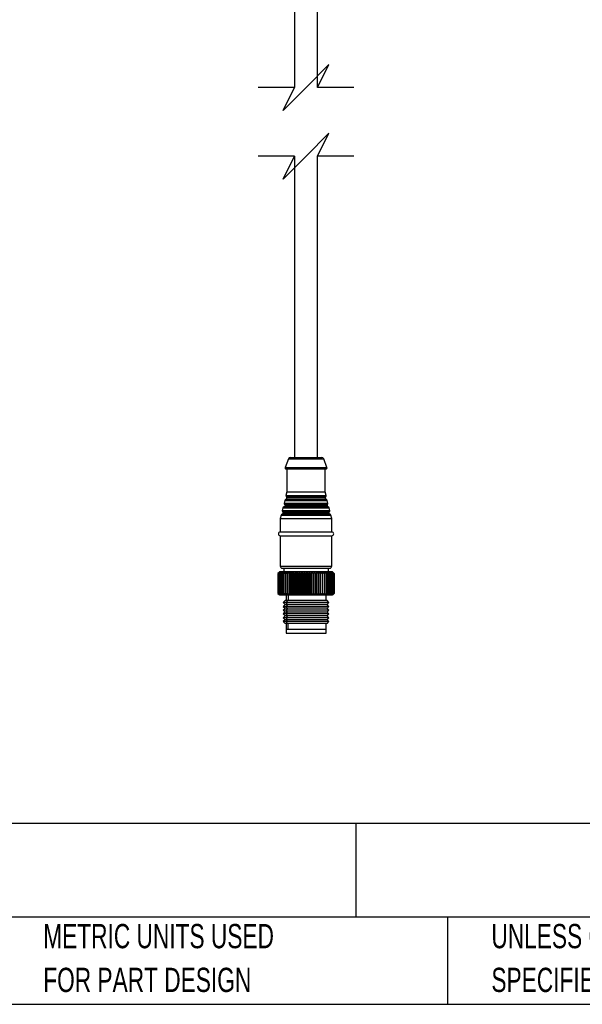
# Model space of a CAD drawing. Header units: millimetres. Extents: x 19 to 819, y 19 to 629.
# Tile 7 of 30: x 379 to 527, y 19 to 277. Entities that reach past the tile are written whole.
import ezdxf

# ---------------------------------------------------------------- set-up
doc = ezdxf.new("R2010")
doc.units = ezdxf.units.MM
doc.header["$LTSCALE"] = 3
doc.layers.add('DIMENSIONS', color=140, linetype='Continuous', lineweight=25)
doc.layers.add('TEXT', color=140, linetype='Continuous', lineweight=25)
doc.styles.add('SLDTEXTSTYLE0', font='TXT', dxfattribs={"width": 0.7})

msp = doc.modelspace()

# ---------------------------------------------------------------- linework, layer by layer
for p, q in [((451.273, 329.27), (451.273, 259.208)), ((457.273, 259.208), (457.273, 329.27)), ((451.273, 241.208), (451.273, 162.302)), ((457.273, 162.302), (457.273, 241.208)), ((449.651, 161.978), (448.792, 159.708)), ((449.651, 161.978), (458.895, 161.978)), ((450.119, 162.302), (458.428, 162.302)), ((459.754, 159.708), (458.895, 161.978)), ((448.792, 159.708), (459.754, 159.708)), ((449.073, 159.302), (459.473, 159.302)), ((449.273, 159.302), (449.273, 153.302)), ((459.273, 153.302), (459.273, 159.302)), ((449.273, 153.302), (449.022, 152.296)), ((449.022, 152.296), (459.525, 152.296)), ((449.273, 153.302), (459.273, 153.302)), ((459.525, 152.296), (459.273, 153.302)), ((448.715, 151.069), (448.537, 150.355)), ((448.537, 150.355), (460.01, 150.355)), ((448.637, 150.051), (459.909, 150.051)), ((448.715, 151.069), (459.831, 151.069)), ((459.763, 149.742), (448.783, 149.742)), ((459.599, 151.29), (448.947, 151.29)), ((449.122, 151.991), (459.424, 151.991)), ((459.278, 151.682), (449.268, 151.682)), ((460.01, 150.355), (459.831, 151.069)), ((447.745, 147.188), (447.523, 146.302)), ((447.745, 147.188), (460.801, 147.188)), ((460.569, 147.409), (447.977, 147.409)), ((448.23, 149.128), (448.051, 148.415)), ((448.051, 148.415), (460.495, 148.415)), ((448.152, 148.111), (460.394, 148.111)), ((448.23, 149.128), (460.316, 149.128)), ((460.248, 147.802), (448.298, 147.802)), ((460.084, 149.35), (448.462, 149.35)), ((460.495, 148.415), (460.316, 149.128)), ((461.023, 146.302), (460.801, 147.188)), ((447.523, 146.302), (447.523, 142.802)), ((447.523, 146.302), (461.023, 146.302)), ((461.023, 142.802), (461.023, 146.302)), ((447.523, 142.802), (461.023, 142.802)), ((447.523, 141.802), (461.023, 141.802)), ((447.523, 141.802), (447.523, 133.802)), ((461.023, 133.802), (461.023, 141.802)), ((447.208, 132.186), (446.926, 131.902)), ((446.932, 131.902), (446.926, 131.902)), ((446.926, 131.902), (446.926, 126.702)), ((446.932, 131.902), (447.297, 132.252)), ((446.932, 126.702), (446.932, 131.902)), ((447.297, 132.252), (446.973, 131.902)), ((446.995, 131.902), (446.973, 131.902)), ((446.973, 131.902), (446.973, 126.702)), ((446.995, 131.902), (447.378, 132.252)), ((446.995, 126.702), (446.995, 131.902)), ((447.378, 132.252), (447.079, 131.902)), ((447.116, 131.902), (447.079, 131.902)), ((447.079, 131.902), (447.079, 126.702)), ((447.116, 131.902), (447.514, 132.252)), ((447.116, 126.702), (447.116, 131.902)), ((447.323, 132.302), (447.208, 132.186)), ((447.514, 132.252), (447.242, 131.902)), ((447.295, 131.902), (447.242, 131.902)), ((447.242, 131.902), (447.242, 126.702)), ((447.295, 131.902), (447.704, 132.252)), ((447.295, 126.702), (447.295, 131.902)), ((448.132, 132.302), (447.323, 132.302)), ((447.704, 132.252), (447.463, 131.902)), ((447.531, 131.902), (447.463, 131.902)), ((447.463, 131.902), (447.463, 126.702)), ((447.523, 133.802), (461.023, 133.802)), ((447.531, 131.902), (447.947, 132.252)), ((447.531, 126.702), (447.531, 131.902)), ((447.947, 132.252), (447.738, 131.902)), ((447.779, 131.902), (447.738, 131.902)), ((447.738, 131.902), (447.738, 126.702)), ((448.132, 132.302), (447.779, 131.902)), ((447.82, 131.902), (447.779, 131.902)), ((447.779, 126.702), (447.779, 131.902)), ((447.82, 131.902), (448.241, 132.252)), ((447.82, 126.702), (447.82, 131.902)), ((448.023, 133.302), (460.523, 133.302)), ((448.241, 132.252), (448.066, 131.902)), ((448.161, 131.902), (448.066, 131.902)), ((448.066, 131.902), (448.066, 126.702)), ((461.223, 132.302), (448.132, 132.302)), ((448.161, 131.902), (448.584, 132.252)), ((448.161, 126.702), (448.161, 131.902)), ((448.423, 133.302), (448.423, 132.302)), ((448.584, 132.252), (448.444, 131.902)), ((448.552, 131.902), (448.444, 131.902)), ((448.444, 131.902), (448.444, 126.702)), ((448.552, 131.902), (448.972, 132.252)), ((448.552, 126.702), (448.552, 131.902)), ((448.972, 132.252), (448.868, 131.902)), ((448.989, 131.902), (448.868, 131.902)), ((448.868, 131.902), (448.868, 126.702)), ((448.989, 131.902), (449.403, 132.252)), ((448.989, 126.702), (448.989, 131.902)), ((449.403, 132.252), (449.337, 131.902)), ((449.468, 131.902), (449.337, 131.902)), ((449.337, 131.902), (449.337, 126.702)), ((449.468, 131.902), (449.874, 132.252)), ((449.468, 126.702), (449.468, 131.902)), ((449.874, 132.252), (449.845, 131.902)), ((449.986, 131.902), (449.845, 131.902)), ((449.845, 131.902), (449.845, 126.702)), ((449.986, 131.902), (450.379, 132.252)), ((449.986, 126.702), (449.986, 131.902)), ((450.379, 132.252), (450.388, 131.902)), ((450.379, 126.352), (450.379, 132.252)), ((450.538, 131.902), (450.388, 131.902)), ((450.388, 131.902), (450.388, 126.702)), ((450.538, 131.902), (450.917, 132.252)), ((450.538, 126.702), (450.538, 131.902)), ((450.917, 132.252), (450.963, 131.902)), ((450.917, 126.352), (450.917, 132.252)), ((451.121, 131.902), (450.963, 131.902)), ((450.963, 131.902), (450.963, 126.702)), ((451.121, 131.902), (451.481, 132.252)), ((451.121, 126.702), (451.121, 131.902)), ((451.481, 132.252), (451.565, 131.902)), ((451.481, 126.352), (451.481, 132.252)), ((451.728, 131.902), (451.565, 131.902)), ((451.565, 131.902), (451.565, 126.702)), ((451.728, 131.902), (452.067, 132.252)), ((451.728, 126.702), (451.728, 131.902)), ((452.067, 132.252), (452.188, 131.902)), ((452.067, 126.352), (452.067, 132.252)), ((452.357, 131.902), (452.188, 131.902)), ((452.188, 131.902), (452.188, 126.702)), ((452.357, 131.902), (452.672, 132.252)), ((452.357, 126.702), (452.357, 131.902)), ((452.672, 132.252), (452.828, 131.902)), ((452.672, 126.352), (452.672, 132.252)), ((453.001, 131.902), (452.828, 131.902)), ((452.828, 131.902), (452.828, 126.702)), ((453.001, 131.902), (453.289, 132.252)), ((453.001, 126.702), (453.001, 131.902)), ((453.289, 132.252), (453.48, 131.902)), ((453.289, 126.352), (453.289, 132.252)), ((453.655, 131.902), (453.48, 131.902)), ((453.48, 131.902), (453.48, 126.702)), ((453.655, 131.902), (453.914, 132.252)), ((453.655, 126.702), (453.655, 131.902)), ((453.914, 132.252), (454.138, 131.902)), ((453.914, 126.352), (453.914, 132.252)), ((454.314, 131.902), (454.138, 131.902)), ((454.138, 131.902), (454.138, 126.702)), ((454.314, 131.902), (454.542, 132.252)), ((454.314, 126.702), (454.314, 131.902)), ((454.542, 132.252), (454.798, 131.902)), ((454.542, 126.352), (454.542, 132.252)), ((454.972, 131.902), (454.798, 131.902)), ((454.798, 131.902), (454.798, 126.702)), ((454.972, 131.902), (455.168, 132.252)), ((454.972, 126.702), (454.972, 131.902)), ((455.168, 132.252), (455.453, 131.902)), ((455.168, 126.352), (455.168, 132.252)), ((455.625, 131.902), (455.453, 131.902)), ((455.453, 131.902), (455.453, 126.702)), ((455.625, 131.902), (455.787, 132.252)), ((455.625, 126.702), (455.625, 131.902)), ((455.787, 132.252), (456.098, 131.902)), ((455.787, 126.352), (455.787, 132.252)), ((456.267, 131.902), (456.098, 131.902)), ((456.098, 131.902), (456.098, 126.702)), ((456.267, 131.902), (456.394, 132.252)), ((456.267, 126.702), (456.267, 131.902)), ((456.394, 132.252), (456.729, 131.902)), ((456.394, 126.352), (456.394, 132.252)), ((456.894, 131.902), (456.729, 131.902)), ((456.729, 131.902), (456.729, 126.702)), ((456.894, 131.902), (456.983, 132.252)), ((456.894, 126.702), (456.894, 131.902)), ((456.983, 132.252), (457.34, 131.902)), ((456.983, 126.352), (456.983, 132.252)), ((457.499, 131.902), (457.34, 131.902)), ((457.34, 131.902), (457.34, 126.702)), ((457.499, 131.902), (457.551, 132.252)), ((457.499, 126.702), (457.499, 131.902)), ((457.551, 132.252), (457.927, 131.902)), ((457.551, 126.352), (457.551, 132.252)), ((458.078, 131.902), (457.927, 131.902)), ((457.927, 131.902), (457.927, 126.702)), ((458.078, 131.902), (458.092, 132.252)), ((458.078, 126.702), (458.078, 131.902)), ((458.092, 132.252), (458.484, 131.902)), ((458.092, 126.352), (458.092, 132.252)), ((458.626, 131.902), (458.484, 131.902)), ((458.484, 131.902), (458.484, 126.702)), ((458.602, 132.252), (459.007, 131.902)), ((458.626, 131.902), (458.602, 132.252)), ((458.626, 126.702), (458.626, 131.902)), ((459.139, 131.902), (459.007, 131.902)), ((459.007, 131.902), (459.007, 126.702)), ((459.078, 132.252), (459.492, 131.902)), ((459.139, 131.902), (459.078, 132.252)), ((459.139, 126.702), (459.139, 131.902)), ((459.614, 131.902), (459.492, 131.902)), ((459.492, 131.902), (459.492, 126.702)), ((459.515, 132.252), (459.935, 131.902)), ((459.614, 131.902), (459.515, 132.252)), ((459.614, 126.702), (459.614, 131.902)), ((459.91, 132.252), (460.332, 131.902)), ((460.045, 131.902), (459.91, 132.252)), ((460.045, 131.902), (459.935, 131.902)), ((459.935, 131.902), (459.935, 126.702)), ((460.045, 126.702), (460.045, 131.902)), ((460.123, 132.302), (460.123, 133.302)), ((460.259, 132.252), (460.681, 131.902)), ((460.429, 131.902), (460.259, 132.252)), ((460.429, 131.902), (460.332, 131.902)), ((460.332, 131.902), (460.332, 126.702)), ((460.429, 126.702), (460.429, 131.902)), ((460.56, 132.252), (460.978, 131.902)), ((460.765, 131.902), (460.56, 132.252)), ((460.765, 131.902), (460.681, 131.902)), ((460.681, 131.902), (460.681, 126.702)), ((460.765, 126.702), (460.765, 131.902)), ((460.811, 132.252), (461.221, 131.902)), ((461.047, 131.902), (460.811, 132.252)), ((461.047, 131.902), (460.978, 131.902)), ((460.978, 131.902), (460.978, 126.702)), ((461.009, 132.252), (461.408, 131.902)), ((461.276, 131.902), (461.009, 132.252)), ((461.047, 126.702), (461.047, 131.902)), ((461.152, 132.252), (461.537, 131.902)), ((461.448, 131.902), (461.152, 132.252)), ((461.276, 131.902), (461.221, 131.902)), ((461.221, 131.902), (461.221, 126.702)), ((461.338, 132.186), (461.223, 132.302)), ((461.241, 132.252), (461.608, 131.902)), ((461.562, 131.902), (461.241, 132.252)), ((461.273, 132.252), (461.62, 131.902)), ((461.617, 131.902), (461.273, 132.252)), ((461.276, 126.702), (461.276, 131.902)), ((461.448, 131.902), (461.408, 131.902)), ((461.408, 131.902), (461.408, 126.702)), ((461.448, 126.702), (461.448, 131.902)), ((461.562, 131.902), (461.537, 131.902)), ((461.537, 131.902), (461.537, 126.702)), ((461.562, 126.702), (461.562, 131.902)), ((461.617, 131.902), (461.608, 131.902)), ((461.608, 131.902), (461.608, 126.702)), ((461.617, 126.702), (461.617, 131.902)), ((461.62, 131.902), (461.62, 126.702)), ((446.926, 126.702), (447.208, 126.417)), ((446.926, 126.702), (446.932, 126.702)), ((447.297, 126.352), (446.932, 126.702)), ((446.973, 126.702), (447.297, 126.352)), ((446.973, 126.702), (446.995, 126.702)), ((447.378, 126.352), (446.995, 126.702)), ((447.079, 126.702), (447.378, 126.352)), ((447.079, 126.702), (447.116, 126.702)), ((447.514, 126.352), (447.116, 126.702)), ((447.208, 126.417), (447.323, 126.302)), ((447.242, 126.702), (447.514, 126.352)), ((447.242, 126.702), (447.295, 126.702)), ((447.704, 126.352), (447.295, 126.702)), ((447.463, 126.702), (447.704, 126.352)), ((447.463, 126.702), (447.531, 126.702)), ((447.947, 126.352), (447.531, 126.702)), ((447.738, 126.702), (447.779, 126.702)), ((447.738, 126.702), (447.947, 126.352)), ((447.779, 126.702), (448.132, 126.302)), ((447.779, 126.702), (447.82, 126.702)), ((448.241, 126.352), (447.82, 126.702)), ((448.066, 126.702), (448.241, 126.352)), ((448.066, 126.702), (448.161, 126.702)), ((448.584, 126.352), (448.161, 126.702)), ((448.444, 126.702), (448.584, 126.352)), ((448.444, 126.702), (448.552, 126.702)), ((448.972, 126.352), (448.552, 126.702)), ((448.868, 126.702), (448.972, 126.352)), ((448.868, 126.702), (448.989, 126.702)), ((449.403, 126.352), (448.989, 126.702)), ((449.337, 126.702), (449.403, 126.352)), ((449.337, 126.702), (449.468, 126.702)), ((449.874, 126.352), (449.468, 126.702)), ((449.845, 126.702), (449.874, 126.352)), ((449.845, 126.702), (449.986, 126.702)), ((450.379, 126.352), (449.986, 126.702)), ((450.388, 126.702), (450.379, 126.352)), ((450.388, 126.702), (450.538, 126.702)), ((450.917, 126.352), (450.538, 126.702)), ((450.963, 126.702), (450.917, 126.352)), ((450.963, 126.702), (451.121, 126.702)), ((451.481, 126.352), (451.121, 126.702)), ((451.565, 126.702), (451.481, 126.352)), ((451.565, 126.702), (451.728, 126.702)), ((452.067, 126.352), (451.728, 126.702)), ((452.188, 126.702), (452.067, 126.352)), ((452.188, 126.702), (452.357, 126.702)), ((452.672, 126.352), (452.357, 126.702)), ((452.828, 126.702), (452.672, 126.352)), ((452.828, 126.702), (453.001, 126.702)), ((453.289, 126.352), (453.001, 126.702)), ((453.48, 126.702), (453.289, 126.352)), ((453.48, 126.702), (453.655, 126.702)), ((453.914, 126.352), (453.655, 126.702)), ((454.138, 126.702), (453.914, 126.352)), ((454.138, 126.702), (454.314, 126.702)), ((454.542, 126.352), (454.314, 126.702)), ((454.798, 126.702), (454.542, 126.352)), ((454.798, 126.702), (454.972, 126.702)), ((455.168, 126.352), (454.972, 126.702)), ((455.453, 126.702), (455.168, 126.352)), ((455.453, 126.702), (455.625, 126.702)), ((455.787, 126.352), (455.625, 126.702)), ((456.098, 126.702), (455.787, 126.352)), ((456.098, 126.702), (456.267, 126.702)), ((456.394, 126.352), (456.267, 126.702)), ((456.729, 126.702), (456.394, 126.352)), ((456.729, 126.702), (456.894, 126.702)), ((456.983, 126.352), (456.894, 126.702)), ((457.34, 126.702), (456.983, 126.352)), ((457.34, 126.702), (457.499, 126.702)), ((457.551, 126.352), (457.499, 126.702)), ((457.927, 126.702), (457.551, 126.352)), ((457.927, 126.702), (458.078, 126.702)), ((458.092, 126.352), (458.078, 126.702)), ((458.484, 126.702), (458.092, 126.352)), ((458.484, 126.702), (458.626, 126.702)), ((458.602, 126.352), (458.626, 126.702)), ((459.007, 126.702), (458.602, 126.352)), ((459.007, 126.702), (459.139, 126.702)), ((459.078, 126.352), (459.139, 126.702)), ((459.492, 126.702), (459.078, 126.352)), ((459.492, 126.702), (459.614, 126.702)), ((459.515, 126.352), (459.614, 126.702)), ((459.935, 126.702), (459.515, 126.352)), ((459.91, 126.352), (460.045, 126.702)), ((460.332, 126.702), (459.91, 126.352)), ((459.935, 126.702), (460.045, 126.702)), ((460.259, 126.352), (460.429, 126.702)), ((460.681, 126.702), (460.259, 126.352)), ((460.332, 126.702), (460.429, 126.702)), ((460.56, 126.352), (460.765, 126.702)), ((460.978, 126.702), (460.56, 126.352)), ((460.681, 126.702), (460.765, 126.702)), ((460.811, 126.352), (461.047, 126.702)), ((461.221, 126.702), (460.811, 126.352)), ((460.978, 126.702), (461.047, 126.702)), ((461.009, 126.352), (461.276, 126.702)), ((461.408, 126.702), (461.009, 126.352)), ((461.152, 126.352), (461.448, 126.702)), ((461.537, 126.702), (461.152, 126.352)), ((461.221, 126.702), (461.276, 126.702)), ((461.223, 126.302), (461.338, 126.417)), ((461.241, 126.352), (461.562, 126.702)), ((461.608, 126.702), (461.241, 126.352)), ((461.273, 126.352), (461.617, 126.702)), ((461.62, 126.702), (461.273, 126.352)), ((461.408, 126.702), (461.448, 126.702)), ((461.537, 126.702), (461.562, 126.702)), ((461.608, 126.702), (461.617, 126.702)), ((447.323, 126.302), (448.132, 126.302)), ((448.132, 126.302), (461.223, 126.302)), ((448.773, 124.802), (448.273, 124.302)), ((448.273, 124.302), (448.773, 123.802)), ((448.971, 124.302), (448.273, 124.302)), ((449.413, 124.802), (448.773, 124.802)), ((449.413, 124.802), (448.971, 124.302)), ((448.971, 124.302), (449.413, 123.802)), ((460.273, 124.302), (448.971, 124.302)), ((449.023, 126.302), (449.023, 124.802)), ((459.773, 124.802), (449.413, 124.802)), ((449.634, 126.302), (449.634, 124.802)), ((459.523, 124.802), (459.523, 126.302)), ((460.273, 124.302), (459.773, 124.802)), ((459.773, 123.802), (460.273, 124.302)), ((448.773, 123.802), (448.273, 123.302)), ((448.273, 123.302), (448.773, 122.802)), ((448.971, 123.302), (448.273, 123.302)), ((448.773, 122.802), (448.273, 122.302)), ((448.273, 122.302), (448.773, 121.802)), ((448.971, 122.302), (448.273, 122.302)), ((448.773, 121.802), (448.273, 121.302)), ((448.273, 121.302), (448.773, 120.802)), ((448.971, 121.302), (448.273, 121.302)), ((449.413, 123.802), (448.773, 123.802)), ((449.413, 122.802), (448.773, 122.802)), ((449.413, 121.802), (448.773, 121.802)), ((449.413, 123.802), (448.971, 123.302)), ((460.273, 123.302), (448.971, 123.302)), ((448.971, 123.302), (449.413, 122.802)), ((449.413, 122.802), (448.971, 122.302)), ((460.273, 122.302), (448.971, 122.302)), ((448.971, 122.302), (449.413, 121.802)), ((449.413, 121.802), (448.971, 121.302)), ((448.971, 121.302), (449.413, 120.802)), ((460.273, 121.302), (448.971, 121.302)), ((459.773, 123.802), (449.413, 123.802)), ((459.773, 122.802), (449.413, 122.802)), ((459.773, 121.802), (449.413, 121.802)), ((460.273, 123.302), (459.773, 123.802)), ((459.773, 122.802), (460.273, 123.302)), ((460.273, 122.302), (459.773, 122.802)), ((459.773, 121.802), (460.273, 122.302)), ((460.273, 121.302), (459.773, 121.802)), ((459.773, 120.802), (460.273, 121.302)), ((448.773, 120.802), (448.273, 120.302)), ((448.273, 120.302), (448.773, 119.802)), ((448.971, 120.302), (448.273, 120.302)), ((448.773, 119.802), (448.273, 119.302)), ((448.273, 119.302), (448.773, 118.802)), ((448.971, 119.302), (448.273, 119.302)), ((449.413, 120.802), (448.773, 120.802)), ((449.413, 119.802), (448.773, 119.802)), ((449.413, 118.802), (448.773, 118.802)), ((449.413, 120.802), (448.971, 120.302)), ((460.273, 120.302), (448.971, 120.302)), ((448.971, 120.302), (449.413, 119.802)), ((449.413, 119.802), (448.971, 119.302)), ((460.273, 119.302), (448.971, 119.302)), ((448.971, 119.302), (449.413, 118.802)), ((449.023, 118.802), (449.023, 117.302)), ((459.773, 120.802), (449.413, 120.802)), ((459.773, 119.802), (449.413, 119.802)), ((459.773, 118.802), (449.413, 118.802)), ((449.634, 117.302), (449.634, 118.802)), ((459.523, 117.302), (459.523, 118.802)), ((460.273, 120.302), (459.773, 120.802)), ((459.773, 119.802), (460.273, 120.302)), ((460.273, 119.302), (459.773, 119.802)), ((459.773, 118.802), (460.273, 119.302)), ((449.023, 117.302), (449.023, 116.302)), ((449.023, 117.302), (459.523, 117.302)), ((449.023, 117.302), (449.634, 117.302)), ((449.023, 116.302), (459.523, 116.302)), ((449.634, 117.302), (459.523, 117.302)), ((459.523, 116.302), (459.523, 117.302))]:
    msp.add_line(p, q)
for centre, radius, start, end in [((450.119, 161.802), 0.5, 89.99716, 159.29182), ((458.428, 161.802), 0.5, 20.70818, 90.00305), ((449.073, 159.602), 0.3, 159.29001, 270.00105), ((459.473, 159.602), 0.3, 269.99951, 20.70943), ((449.313, 152.223), 0.3, 165.96388, 230.58738), ((459.233, 152.223), 0.3, 309.41347, 14.0359), ((448.383, 149.742), 0.4, 281.33879, 0.00089), ((448.828, 150.283), 0.3, 165.9641, 230.58653), ((448.383, 149.742), 0.4, 0.0005, 50.58638), ((449.006, 150.996), 0.3, 101.34225, 165.96335), ((448.868, 151.682), 0.4, 281.34236, 359.99977), ((448.868, 151.682), 0.4, 359.99962, 50.58669), ((459.678, 151.682), 0.4, 129.41362, 179.9995), ((459.678, 151.682), 0.4, 180.00077, 258.65743), ((459.54, 150.996), 0.3, 14.03665, 78.65775), ((460.163, 149.742), 0.4, 129.41255, 180.00057), ((460.163, 149.742), 0.4, 179.99911, 258.66121), ((459.719, 150.283), 0.3, 309.41347, 14.0359), ((448.036, 147.115), 0.3, 101.34278, 165.96329), ((447.898, 147.802), 0.4, 281.33879, 0.00089), ((448.343, 148.342), 0.3, 165.9641, 230.58653), ((447.898, 147.802), 0.4, 359.99943, 50.58745), ((448.521, 149.055), 0.3, 101.34225, 165.96335), ((460.025, 149.055), 0.3, 14.03671, 78.65722), ((460.648, 147.802), 0.4, 129.41331, 180.00038), ((460.648, 147.802), 0.4, 179.99858, 258.66142), ((460.204, 148.342), 0.3, 309.41262, 14.03612), ((460.51, 147.115), 0.3, 14.03665, 78.65775), ((447.523, 142.302), 0.5, 90.00011, 269.99989), ((461.023, 142.302), 0.5, 270, 90), ((448.023, 133.802), 0.5, 179.99945, 269.9997), ((460.523, 133.802), 0.5, 270.00015, 0.00092)]:
    msp.add_arc(centre, radius, start, end)
at = {"layer": 'DIMENSIONS', "color": 140}
for p, q in [((460.273, 265.208), (454.273, 259.208)), ((457.273, 259.208), (460.273, 265.208)), ((451.273, 259.208), (441.748, 259.208)), ((454.273, 259.208), (448.273, 253.208)), ((448.273, 253.208), (451.273, 259.208)), ((466.798, 259.208), (457.273, 259.208)), ((460.273, 247.208), (454.273, 241.208)), ((457.273, 241.208), (460.273, 247.208)), ((451.273, 241.208), (441.748, 241.208)), ((454.273, 241.208), (448.273, 235.208)), ((448.273, 235.208), (451.273, 241.208)), ((466.798, 241.208), (457.273, 241.208))]:
    msp.add_line(p, q, dxfattribs=at)
at = {"layer": 'TEXT'}
for p, q in [((819.15, 66.378), (19.05, 66.378)), ((467.277, 66.378), (467.277, 41.91)), ((819.15, 41.91), (19.05, 41.91)), ((491.341, 41.91), (491.341, 19.05)), ((19.05, 19.05), (819.15, 19.05))]:
    msp.add_line(p, q, dxfattribs=at)

# ---------------------------------------------------------------- texts
at = {"layer": 'TEXT', "attachment_point": 1, "style": 'SLDTEXTSTYLE0'}
for s, insert, char_height in [('IDEM Z-RANGE SAFETY SWITCH, CABLE-PULL INTERLOCK, 125M MAXIMUM PULL CABLE LENGTH, EMERGENCY STOP, RIGHT HAND HEAD, (2) OSSD SAFETY', (23.897, 59.836), 3.96875), ('METRIC UNITS USED', (385.435, 40.092), 6.35), ('UNLESS OTHERWISE', (502.824, 40.092), 6.35), ('FOR PART DESIGN', (385.435, 28.625), 6.35), ('SPECIFIED UNITS ARE:', (502.824, 28.625), 6.35)]:
    msp.add_mtext(s, dxfattribs=dict(at, insert=insert, char_height=char_height))

doc.saveas('drawing.dxf')
